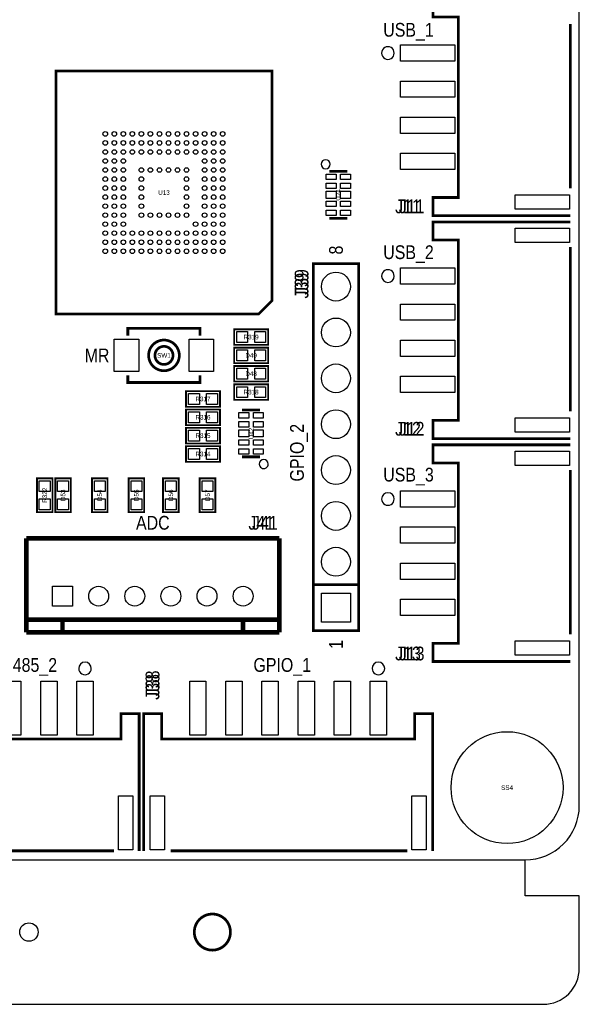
# Model space of a CAD drawing. Extents: x 0 to 150, y -8 to 99.
# Tile 7 of 12: x 119 to 150, y -8 to 47. Entities that reach past the tile are written whole.
import ezdxf
from ezdxf.enums import TextEntityAlignment as Align

# ---------------------------------------------------------------- set-up
doc = ezdxf.new("R2010")
doc.units = 0
for name, color, linetype in [('BG_OUTLINE', 92, 'CONTINUOUS'), ('BG_SILKSCREEN_TOP', 30, 'CONTINUOUS'), ('PG_SILKSCREEN_TOP', 253, 'CONTINUOUS'), ('PIN_TOP', 92, 'CONTINUOUS'), ('RD_SILKSCREEN_TOP', 80, 'CONTINUOUS')]:
    doc.layers.add(name, color=color, linetype=linetype)

msp = doc.modelspace()

# ---------------------------------------------------------------- linework, layer by layer
at = {"layer": 'BG_OUTLINE'}
msp.add_lwpolyline([(2.999994, 0), (146.99996, 0, 0.414214), (149.999954, 2.999994), (149.999954, 86.999826, 0.414214), (146.99996, 89.99982), (74.076052, 89.99982), (74.076052, 80.9498), (60.07608, 80.9498), (60.07608, 89.99982), (2.999994, 89.99982, 0.414214), (0, 86.999826), (0, 2.999994, 0.414214), (2.999994, 0), (2.999994, -1.999996), (0, -1.999996), (0, -5.999988, 0.414214), (1.999996, -7.999984), (147.999704, -7.999984, 0.414214), (149.9997, -5.999988), (149.9997, -1.999996), (146.999706, -1.999996), (146.999706, 0)], format="xyb", dxfattribs=at)
at = {"layer": 'BG_OUTLINE', "const_width": 0.1524}
msp.add_lwpolyline([(130.679698, -3.999992, 1), (128.679702, -3.999992, 1), (130.679698, -3.999992)], format="xyb", dxfattribs=at)
at = {"layer": 'PG_SILKSCREEN_TOP'}
for points, const_width in [([(149.500082, 47.68596), (141.899894, 47.68596), (141.899894, 46.685962), (143.299942, 46.685962), (143.299942, 36.685982), (141.899894, 36.685982), (141.899894, 35.685984), (149.500082, 35.685984)], 0.150114), ([(149.500082, 46.285912), (149.500082, 37.185854)], 0.150114), ([(121.02211, 30.229302), (121.02211, 43.684698), (132.97789, 43.684698), (132.97789, 30.968442), (132.238496, 30.229302), (121.02211, 30.229302)], 0.1524), ([(137.152126, 38.129972), (136.151874, 38.129972)], 0.150114), ([(137.152126, 35.530028), (136.151874, 35.530028)], 0.150114), ([(149.500082, 35.335972), (141.899894, 35.335972), (141.899894, 34.335974), (143.299942, 34.335974), (143.299942, 24.335994), (141.899894, 24.335994), (141.899894, 23.335996), (149.500082, 23.335996)], 0.150114), ([(149.500082, 33.935924), (149.500082, 24.835866)], 0.150114), ([(135.275066, 15.24), (135.275066, 12.7), (137.774934, 12.7), (137.774934, 33.02), (135.275066, 33.02), (135.275066, 15.24), (137.774934, 15.24)], 0.150114), ([(125.000004, 29.040074), (125.000004, 29.440124), (128.999996, 29.440124), (128.999996, 29.040074)], 0.150114), ([(130.8862, 29.3878), (132.7658, 29.3878), (132.7658, 28.5242), (130.8862, 28.5242), (130.8862, 29.3878)], 0.1016), ([(130.8862, 28.3718), (132.7658, 28.3718), (132.7658, 27.5082), (130.8862, 27.5082), (130.8862, 28.3718)], 0.1016), ([(130.8862, 27.3558), (132.7658, 27.3558), (132.7658, 26.4922), (130.8862, 26.4922), (130.8862, 27.3558)], 0.1016), ([(125.000004, 26.839926), (125.000004, 26.439876), (128.999996, 26.439876), (128.999996, 26.839926)], 0.150114), ([(130.8862, 26.3398), (132.7658, 26.3398), (132.7658, 25.4762), (130.8862, 25.4762), (130.8862, 26.3398)], 0.1016), ([(128.2192, 25.9588), (130.0988, 25.9588), (130.0988, 25.0952), (128.2192, 25.0952), (128.2192, 25.9588)], 0.1016), ([(128.2192, 24.9428), (130.0988, 24.9428), (130.0988, 24.0792), (128.2192, 24.0792), (128.2192, 24.9428)], 0.1016), ([(131.325874, 24.921972), (132.326126, 24.921972)], 0.150114), ([(128.2192, 23.9268), (130.0988, 23.9268), (130.0988, 23.0632), (128.2192, 23.0632), (128.2192, 23.9268)], 0.1016), ([(128.2192, 22.9108), (130.0988, 22.9108), (130.0988, 22.0472), (128.2192, 22.0472), (128.2192, 22.9108)], 0.1016), ([(149.500082, 22.985984), (141.899894, 22.985984), (141.899894, 21.985986), (143.299942, 21.985986), (143.299942, 11.986006), (141.899894, 11.986006), (141.899894, 10.986008), (149.500082, 10.986008)], 0.150114), ([(131.325874, 22.322028), (132.326126, 22.322028)], 0.150114), ([(149.500082, 21.585936), (149.500082, 12.485878)], 0.150114), ([(119.9642, 19.2532), (119.9642, 21.1328), (120.8278, 21.1328), (120.8278, 19.2532), (119.9642, 19.2532)], 0.1016), ([(121.8438, 21.1328), (121.8438, 19.2532), (120.9802, 19.2532), (120.9802, 21.1328), (121.8438, 21.1328)], 0.1016), ([(123.8758, 21.1328), (123.8758, 19.2532), (123.0122, 19.2532), (123.0122, 21.1328), (123.8758, 21.1328)], 0.1016), ([(125.9078, 21.1328), (125.9078, 19.2532), (125.0442, 19.2532), (125.0442, 21.1328), (125.9078, 21.1328)], 0.1016), ([(127.8128, 21.1328), (127.8128, 19.2532), (126.9492, 19.2532), (126.9492, 21.1328), (127.8128, 21.1328)], 0.1016), ([(129.8448, 21.1328), (129.8448, 19.2532), (128.9812, 19.2532), (128.9812, 21.1328), (129.8448, 21.1328)], 0.1016), ([(133.382258, 17.804892), (119.382286, 17.804892)], 0.254), ([(119.382286, 17.804892), (119.382286, 12.605004)], 0.254), ([(133.382258, 12.605004), (133.382258, 17.804892)], 0.254), ([(119.382286, 13.305028), (133.382258, 13.305028)], 0.254), ([(121.382282, 13.305028), (121.382282, 12.605004)], 0.254), ([(131.382262, 13.305028), (131.382262, 12.605004)], 0.254), ([(119.382286, 12.605004), (133.382258, 12.605004)], 0.254), ([(125.62713, 0.499872), (125.62713, 8.10006), (124.627132, 8.10006), (124.627132, 6.700012), (114.627152, 6.700012), (114.627152, 8.10006), (113.627154, 8.10006), (113.627154, 0.499872)], 0.150114), ([(141.877034, 0.499872), (141.877034, 8.10006), (140.877036, 8.10006), (140.877036, 6.700012), (126.877064, 6.700012), (126.877064, 8.10006), (125.877066, 8.10006), (125.877066, 0.499872)], 0.150114), ([(124.227082, 0.499872), (115.127024, 0.499872)], 0.150114), ([(140.476986, 0.499872), (127.376936, 0.499872)], 0.150114)]:
    msp.add_lwpolyline(points, dxfattribs=dict(at, const_width=const_width))
for points in [[(139.750038, 44.685966, 1), (139.04999, 44.685986, 1)], [(136.201912, 38.530022, 1), (135.702088, 38.529978, 1)], [(139.750038, 32.335978, 1), (139.04999, 32.335998, 1)], [(132.77596, 21.921978, 1), (132.27604, 21.922022, 1)], [(139.750038, 19.98599, 1), (139.04999, 19.98601, 1)], [(122.977148, 10.599928, 1), (122.277144, 10.599952, 1)], [(139.227052, 10.599928, 1), (138.527048, 10.599952, 1)]]:
    msp.add_lwpolyline(points, format="xyb", close=True, dxfattribs=at)
at = {"layer": 'PG_SILKSCREEN_TOP', "const_width": 0.150114}
for points in [[(127.849884, 27.94, 1), (126.150116, 27.94, 1), (127.849884, 27.94)], [(127.500126, 27.94, 1), (126.499874, 27.94, 1), (127.500126, 27.94)]]:
    msp.add_lwpolyline(points, format="xyb", dxfattribs=at)
at = {"layer": 'PIN_TOP'}
for points in [[(140.099923, 45.135927), (143.099917, 45.135927), (143.099917, 44.236005), (140.099923, 44.236005)], [(140.099923, 43.135931), (143.099917, 43.135931), (143.099917, 42.236009), (140.099923, 42.236009)], [(140.099923, 41.135935), (143.099917, 41.135935), (143.099917, 40.236013), (140.099923, 40.236013)], [(140.099923, 39.135939), (143.099917, 39.135939), (143.099917, 38.236017), (140.099923, 38.236017)], [(135.976995, 37.979985), (136.526905, 37.979985), (136.526905, 37.680011), (135.976995, 37.680011)], [(136.777095, 37.979985), (137.327005, 37.979985), (137.327005, 37.680011), (136.777095, 37.680011)], [(135.976995, 37.480113), (136.526905, 37.480113), (136.526905, 37.180139), (135.976995, 37.180139)], [(136.777095, 37.480113), (137.327005, 37.480113), (137.327005, 37.180139), (136.777095, 37.180139)], [(135.976995, 37.030025), (136.526905, 37.030025), (136.526905, 36.629975), (135.976995, 36.629975)], [(136.777095, 37.030025), (137.327005, 37.030025), (137.327005, 36.629975), (136.777095, 36.629975)], [(146.449923, 36.836096), (149.449917, 36.836096), (149.449917, 36.035996), (146.449923, 36.035996)], [(135.976995, 36.479861), (136.526905, 36.479861), (136.526905, 36.179887), (135.976995, 36.179887)], [(136.777095, 36.479861), (137.327005, 36.479861), (137.327005, 36.179887), (136.777095, 36.179887)], [(135.976995, 35.979989), (136.526905, 35.979989), (136.526905, 35.680015), (135.976995, 35.680015)], [(136.777095, 35.979989), (137.327005, 35.979989), (137.327005, 35.680015), (136.777095, 35.680015)], [(146.449923, 34.98596), (149.449917, 34.98596), (149.449917, 34.18586), (146.449923, 34.18586)], [(140.099923, 32.785939), (143.099917, 32.785939), (143.099917, 31.886017), (140.099923, 31.886017)], [(140.099923, 30.785943), (143.099917, 30.785943), (143.099917, 29.886021), (140.099923, 29.886021)], [(131.026408, 28.65628), (131.026408, 29.25572), (131.625848, 29.25572), (131.625848, 28.65628)], [(132.026152, 28.65628), (132.026152, 29.25572), (132.625592, 29.25572), (132.625592, 28.65628)], [(124.249942, 27.039824), (124.249942, 28.839922), (125.599952, 28.839922), (125.599952, 27.039824)], [(128.399794, 27.039824), (128.399794, 28.839922), (129.749804, 28.839922), (129.749804, 27.039824)], [(140.099923, 28.785947), (143.099917, 28.785947), (143.099917, 27.886025), (140.099923, 27.886025)], [(131.026408, 27.64028), (131.026408, 28.23972), (131.625848, 28.23972), (131.625848, 27.64028)], [(132.026152, 27.64028), (132.026152, 28.23972), (132.625592, 28.23972), (132.625592, 27.64028)], [(131.026408, 26.62428), (131.026408, 27.22372), (131.625848, 27.22372), (131.625848, 26.62428)], [(132.026152, 26.62428), (132.026152, 27.22372), (132.625592, 27.22372), (132.625592, 26.62428)], [(140.099923, 26.785951), (143.099917, 26.785951), (143.099917, 25.886029), (140.099923, 25.886029)], [(131.026408, 25.60828), (131.026408, 26.20772), (131.625848, 26.20772), (131.625848, 25.60828)], [(132.026152, 25.60828), (132.026152, 26.20772), (132.625592, 26.20772), (132.625592, 25.60828)], [(128.359408, 25.22728), (128.359408, 25.82672), (128.958848, 25.82672), (128.958848, 25.22728)], [(129.359152, 25.22728), (129.359152, 25.82672), (129.958592, 25.82672), (129.958592, 25.22728)], [(128.359408, 24.21128), (128.359408, 24.81072), (128.958848, 24.81072), (128.958848, 24.21128)], [(129.359152, 24.21128), (129.359152, 24.81072), (129.958592, 24.81072), (129.958592, 24.21128)], [(131.700905, 24.472011), (131.150995, 24.472011), (131.150995, 24.771985), (131.700905, 24.771985)], [(132.501005, 24.472011), (131.951095, 24.472011), (131.951095, 24.771985), (132.501005, 24.771985)], [(131.700905, 23.972139), (131.150995, 23.972139), (131.150995, 24.272113), (131.700905, 24.272113)], [(132.501005, 23.972139), (131.951095, 23.972139), (131.951095, 24.272113), (132.501005, 24.272113)], [(146.449923, 24.486108), (149.449917, 24.486108), (149.449917, 23.686008), (146.449923, 23.686008)], [(128.359408, 23.19528), (128.359408, 23.79472), (128.958848, 23.79472), (128.958848, 23.19528)], [(129.359152, 23.19528), (129.359152, 23.79472), (129.958592, 23.79472), (129.958592, 23.19528)], [(131.700905, 23.421975), (131.150995, 23.421975), (131.150995, 23.822025), (131.700905, 23.822025)], [(132.501005, 23.421975), (131.951095, 23.421975), (131.951095, 23.822025), (132.501005, 23.822025)], [(131.700905, 22.971887), (131.150995, 22.971887), (131.150995, 23.271861), (131.700905, 23.271861)], [(132.501005, 22.971887), (131.951095, 22.971887), (131.951095, 23.271861), (132.501005, 23.271861)], [(128.359408, 22.17928), (128.359408, 22.77872), (128.958848, 22.77872), (128.958848, 22.17928)], [(129.359152, 22.17928), (129.359152, 22.77872), (129.958592, 22.77872), (129.958592, 22.17928)], [(131.700905, 22.472015), (131.150995, 22.472015), (131.150995, 22.771989), (131.700905, 22.771989)], [(132.501005, 22.472015), (131.951095, 22.472015), (131.951095, 22.771989), (132.501005, 22.771989)], [(146.449923, 22.635972), (149.449917, 22.635972), (149.449917, 21.835872), (146.449923, 21.835872)], [(120.69572, 20.393152), (120.09628, 20.393152), (120.09628, 20.992592), (120.69572, 20.992592)], [(121.11228, 20.992592), (121.71172, 20.992592), (121.71172, 20.393152), (121.11228, 20.393152)], [(123.14428, 20.992592), (123.74372, 20.992592), (123.74372, 20.393152), (123.14428, 20.393152)], [(125.17628, 20.992592), (125.77572, 20.992592), (125.77572, 20.393152), (125.17628, 20.393152)], [(127.08128, 20.992592), (127.68072, 20.992592), (127.68072, 20.393152), (127.08128, 20.393152)], [(129.11328, 20.992592), (129.71272, 20.992592), (129.71272, 20.393152), (129.11328, 20.393152)], [(140.099923, 20.435951), (143.099917, 20.435951), (143.099917, 19.536029), (140.099923, 19.536029)], [(120.69572, 19.393408), (120.09628, 19.393408), (120.09628, 19.992848), (120.69572, 19.992848)], [(121.11228, 19.992848), (121.71172, 19.992848), (121.71172, 19.393408), (121.11228, 19.393408)], [(123.14428, 19.992848), (123.74372, 19.992848), (123.74372, 19.393408), (123.14428, 19.393408)], [(125.17628, 19.992848), (125.77572, 19.992848), (125.77572, 19.393408), (125.17628, 19.393408)], [(127.08128, 19.992848), (127.68072, 19.992848), (127.68072, 19.393408), (127.08128, 19.393408)], [(129.11328, 19.992848), (129.71272, 19.992848), (129.71272, 19.393408), (129.11328, 19.393408)], [(140.099923, 18.435955), (143.099917, 18.435955), (143.099917, 17.536033), (140.099923, 17.536033)], [(140.099923, 16.435959), (143.099917, 16.435959), (143.099917, 15.536037), (140.099923, 15.536037)], [(120.832118, 14.054836), (120.832118, 15.15491), (121.932192, 15.15491), (121.932192, 14.054836)], [(137.324973, 13.170027), (135.725027, 13.170027), (135.725027, 14.769973), (137.324973, 14.769973)], [(140.099923, 14.435963), (143.099917, 14.435963), (143.099917, 13.536041), (140.099923, 13.536041)], [(146.449923, 12.13612), (149.449917, 12.13612), (149.449917, 11.33602), (146.449923, 11.33602)], [(119.077105, 9.900031), (119.077105, 6.900037), (118.177183, 6.900037), (118.177183, 9.900031)], [(121.077101, 9.900031), (121.077101, 6.900037), (120.177179, 6.900037), (120.177179, 9.900031)], [(123.077097, 9.900031), (123.077097, 6.900037), (122.177175, 6.900037), (122.177175, 9.900031)], [(129.327021, 9.900031), (129.327021, 6.900037), (128.427099, 6.900037), (128.427099, 9.900031)], [(131.327017, 9.900031), (131.327017, 6.900037), (130.427095, 6.900037), (130.427095, 9.900031)], [(133.327013, 9.900031), (133.327013, 6.900037), (132.427091, 6.900037), (132.427091, 9.900031)], [(135.327009, 9.900031), (135.327009, 6.900037), (134.427087, 6.900037), (134.427087, 9.900031)], [(137.327005, 9.900031), (137.327005, 6.900037), (136.427083, 6.900037), (136.427083, 9.900031)], [(139.327001, 9.900031), (139.327001, 6.900037), (138.427079, 6.900037), (138.427079, 9.900031)], [(125.277118, 3.550031), (125.277118, 0.550037), (124.477018, 0.550037), (124.477018, 3.550031)], [(127.027178, 3.550031), (127.027178, 0.550037), (126.227078, 0.550037), (126.227078, 3.550031)], [(141.527022, 3.550031), (141.527022, 0.550037), (140.726922, 0.550037), (140.726922, 3.550031)]]:
    msp.add_lwpolyline(points, close=True, dxfattribs=at)
for centre, radius in [((123.75007, 40.20693), 0.127), ((123.75007, 39.707058), 0.127), ((124.249942, 40.20693), 0.127), ((124.249942, 39.707058), 0.127), ((124.750068, 40.20693), 0.127), ((124.750068, 39.707058), 0.127), ((125.24994, 40.20693), 0.127), ((125.24994, 39.707058), 0.127), ((125.750066, 40.20693), 0.127), ((125.750066, 39.707058), 0.127), ((126.249938, 40.20693), 0.127), ((126.249938, 39.707058), 0.127), ((126.750064, 40.20693), 0.127), ((126.750064, 39.707058), 0.127), ((127.249936, 40.20693), 0.127), ((127.249936, 39.707058), 0.127), ((127.750062, 40.20693), 0.127), ((127.750062, 39.707058), 0.127), ((128.249934, 40.20693), 0.127), ((128.249934, 39.707058), 0.127), ((128.75006, 40.20693), 0.127), ((128.75006, 39.707058), 0.127), ((129.249932, 40.20693), 0.127), ((129.249932, 39.707058), 0.127), ((129.750058, 40.20693), 0.127), ((129.750058, 39.707058), 0.127), ((130.24993, 40.20693), 0.127), ((130.24993, 39.707058), 0.127), ((123.75007, 39.206932), 0.127), ((124.249942, 39.206932), 0.127), ((124.750068, 39.206932), 0.127), ((125.24994, 39.206932), 0.127), ((125.750066, 39.206932), 0.127), ((126.249938, 39.206932), 0.127), ((126.750064, 39.206932), 0.127), ((127.249936, 39.206932), 0.127), ((127.750062, 39.206932), 0.127), ((128.249934, 39.206932), 0.127), ((128.75006, 39.206932), 0.127), ((129.249932, 39.206932), 0.127), ((129.750058, 39.206932), 0.127), ((130.24993, 39.206932), 0.127), ((123.75007, 38.70706), 0.127), ((124.249942, 38.70706), 0.127), ((124.750068, 38.70706), 0.127), ((129.249932, 38.70706), 0.127), ((129.750058, 38.70706), 0.127), ((130.24993, 38.70706), 0.127), ((123.75007, 38.206934), 0.127), ((124.249942, 38.206934), 0.127), ((124.750068, 38.206934), 0.127), ((125.750066, 38.206934), 0.127), ((126.249938, 38.206934), 0.127), ((126.750064, 38.206934), 0.127), ((127.249936, 38.206934), 0.127), ((127.750062, 38.206934), 0.127), ((128.249934, 38.206934), 0.127), ((129.249932, 38.206934), 0.127), ((129.750058, 38.206934), 0.127), ((130.24993, 38.206934), 0.127), ((123.75007, 37.707062), 0.127), ((124.249942, 37.707062), 0.127), ((124.750068, 37.707062), 0.127), ((125.750066, 37.707062), 0.127), ((128.249934, 37.707062), 0.127), ((129.249932, 37.707062), 0.127), ((129.750058, 37.707062), 0.127), ((130.24993, 37.707062), 0.127), ((123.75007, 37.206936), 0.127), ((124.249942, 37.206936), 0.127), ((124.750068, 37.206936), 0.127), ((125.750066, 37.206936), 0.127), ((128.249934, 37.206936), 0.127), ((129.249932, 37.206936), 0.127), ((129.750058, 37.206936), 0.127), ((130.24993, 37.206936), 0.127), ((123.75007, 36.707064), 0.127), ((124.249942, 36.707064), 0.127), ((124.750068, 36.707064), 0.127), ((125.750066, 36.707064), 0.127), ((128.249934, 36.707064), 0.127), ((129.249932, 36.707064), 0.127), ((129.750058, 36.707064), 0.127), ((130.24993, 36.707064), 0.127), ((123.75007, 36.206938), 0.127), ((124.249942, 36.206938), 0.127), ((124.750068, 36.206938), 0.127), ((125.750066, 36.206938), 0.127), ((128.249934, 36.206938), 0.127), ((129.249932, 36.206938), 0.127), ((129.750058, 36.206938), 0.127), ((130.24993, 36.206938), 0.127), ((123.75007, 35.707066), 0.127), ((124.249942, 35.707066), 0.127), ((124.750068, 35.707066), 0.127), ((125.750066, 35.707066), 0.127), ((126.249938, 35.707066), 0.127), ((126.750064, 35.707066), 0.127), ((127.249936, 35.707066), 0.127), ((127.750062, 35.707066), 0.127), ((128.249934, 35.707066), 0.127), ((129.249932, 35.707066), 0.127), ((129.750058, 35.707066), 0.127), ((130.24993, 35.707066), 0.127), ((123.75007, 35.20694), 0.127), ((124.249942, 35.20694), 0.127), ((124.750068, 35.20694), 0.127), ((128.75006, 35.20694), 0.127), ((129.249932, 35.20694), 0.127), ((129.750058, 35.20694), 0.127), ((130.24993, 35.20694), 0.127), ((123.75007, 34.707068), 0.127), ((124.249942, 34.707068), 0.127), ((124.750068, 34.707068), 0.127), ((125.24994, 34.707068), 0.127), ((125.750066, 34.707068), 0.127), ((126.249938, 34.707068), 0.127), ((126.750064, 34.707068), 0.127), ((127.249936, 34.707068), 0.127), ((127.750062, 34.707068), 0.127), ((128.249934, 34.707068), 0.127), ((128.75006, 34.707068), 0.127), ((129.249932, 34.707068), 0.127), ((129.750058, 34.707068), 0.127), ((130.24993, 34.707068), 0.127), ((123.75007, 34.206942), 0.127), ((123.75007, 33.70707), 0.127), ((124.249942, 34.206942), 0.127), ((124.249942, 33.70707), 0.127), ((124.750068, 34.206942), 0.127), ((124.750068, 33.70707), 0.127), ((125.24994, 34.206942), 0.127), ((125.24994, 33.70707), 0.127), ((125.750066, 34.206942), 0.127), ((125.750066, 33.70707), 0.127), ((126.249938, 34.206942), 0.127), ((126.249938, 33.70707), 0.127), ((126.750064, 34.206942), 0.127), ((126.750064, 33.70707), 0.127), ((127.249936, 34.206942), 0.127), ((127.249936, 33.70707), 0.127), ((127.750062, 34.206942), 0.127), ((127.750062, 33.70707), 0.127), ((128.249934, 34.206942), 0.127), ((128.249934, 33.70707), 0.127), ((128.75006, 34.206942), 0.127), ((128.75006, 33.70707), 0.127), ((129.249932, 34.206942), 0.127), ((129.249932, 33.70707), 0.127), ((129.750058, 34.206942), 0.127), ((129.750058, 33.70707), 0.127), ((130.24993, 34.206942), 0.127), ((130.24993, 33.70707), 0.127), ((136.525, 31.75), 0.799973), ((136.525, 29.21), 0.799973), ((136.525, 26.67), 0.799973), ((136.525, 24.13), 0.799973), ((136.525, 21.59), 0.799973), ((136.525, 19.05), 0.799973), ((136.525, 16.51), 0.799973), ((123.382278, 14.605), 0.550037), ((125.382274, 14.605), 0.550037), ((127.38227, 14.605), 0.550037), ((129.382266, 14.605), 0.550037), ((131.382262, 14.605), 0.550037), ((146.000216, 3.999992), 3.099943), ((119.5197, -3.999992), 0.508)]:
    msp.add_circle(centre, radius, dxfattribs=at)

# ---------------------------------------------------------------- texts
at = {"layer": 'BG_SILKSCREEN_TOP', "width": 0.866667}
for s, p in [('USB_1', (139.1412, 45.593)), ('J11', (139.8016, 35.814)), ('USB_2', (139.1412, 33.274)), ('MR', (122.6058, 27.559)), ('J12', (139.8016, 23.495)), ('USB_3', (139.1412, 20.955)), ('ADC', (125.4506, 18.288)), ('J41', (131.6736, 18.288)), ('J13', (139.8016, 11.049)), ('RS485_2', (117.3988, 10.414)), ('GPIO_1', (131.953, 10.414))]:
    msp.add_text(s, height=0.762, dxfattribs=at).set_placement(p)
for s, p in [('J39', (135.001, 31.0896)), ('GPIO_2', (134.747, 20.955)), ('J38', (126.746, 8.8646))]:
    msp.add_text(s, height=0.762, rotation=90, dxfattribs=at).set_placement(p)
at = {"layer": 'PG_SILKSCREEN_TOP', "width": 0.866667}
for s, p in [('8', (136.906, 33.528)), ('1', (136.906, 11.684))]:
    msp.add_text(s, height=0.762, rotation=90, dxfattribs=at).set_placement(p)
at = {"layer": 'RD_SILKSCREEN_TOP'}
for s, height, width, p in [('U13', 0.254, 0.9, (127, 36.83)), ('J11', 0.762, 0.866667, (140.716, 35.814)), ('R319', 0.254, 0.9, (131.826, 28.829)), ('SW1', 0.254, 0.9, (127, 27.813)), ('D49', 0.254, 0.9, (131.826, 27.813)), ('D48', 0.254, 0.9, (131.826, 26.797)), ('R317', 0.254, 0.9, (129.159, 25.4)), ('R318', 0.254, 0.9, (131.826, 25.781)), ('R316', 0.254, 0.9, (129.159, 24.384)), ('J12', 0.762, 0.866667, (140.716, 23.495)), ('R315', 0.254, 0.9, (129.159, 23.368)), ('R314', 0.254, 0.9, (129.159, 22.352)), ('J41', 0.762, 0.866667, (132.588, 18.288)), ('J13', 0.762, 0.866667, (140.716, 11.049)), ('SS4', 0.254, 0.9, (146.000216, 3.872992))]:
    msp.add_text(s, height=height, dxfattribs=dict(at, width=width)).set_placement(p, align=Align.CENTER)
for s, height, width, p in [('U24', 0.254, 0.9, (136.779, 36.83)), ('J39', 0.762, 0.866667, (135.001, 32.004)), ('U42', 0.254, 0.9, (131.953, 23.622)), ('R322', 0.254, 0.9, (120.523, 20.193)), ('D53', 0.254, 0.9, (121.539, 20.193)), ('D54', 0.254, 0.9, (123.571, 20.193)), ('D55', 0.254, 0.9, (125.603, 20.193)), ('D56', 0.254, 0.9, (127.508, 20.193)), ('D57', 0.254, 0.9, (129.54, 20.193)), ('J38', 0.762, 0.866667, (126.746, 9.779))]:
    msp.add_text(s, height=height, rotation=90, dxfattribs=dict(at, width=width)).set_placement(p, align=Align.CENTER)

doc.saveas('drawing.dxf')
